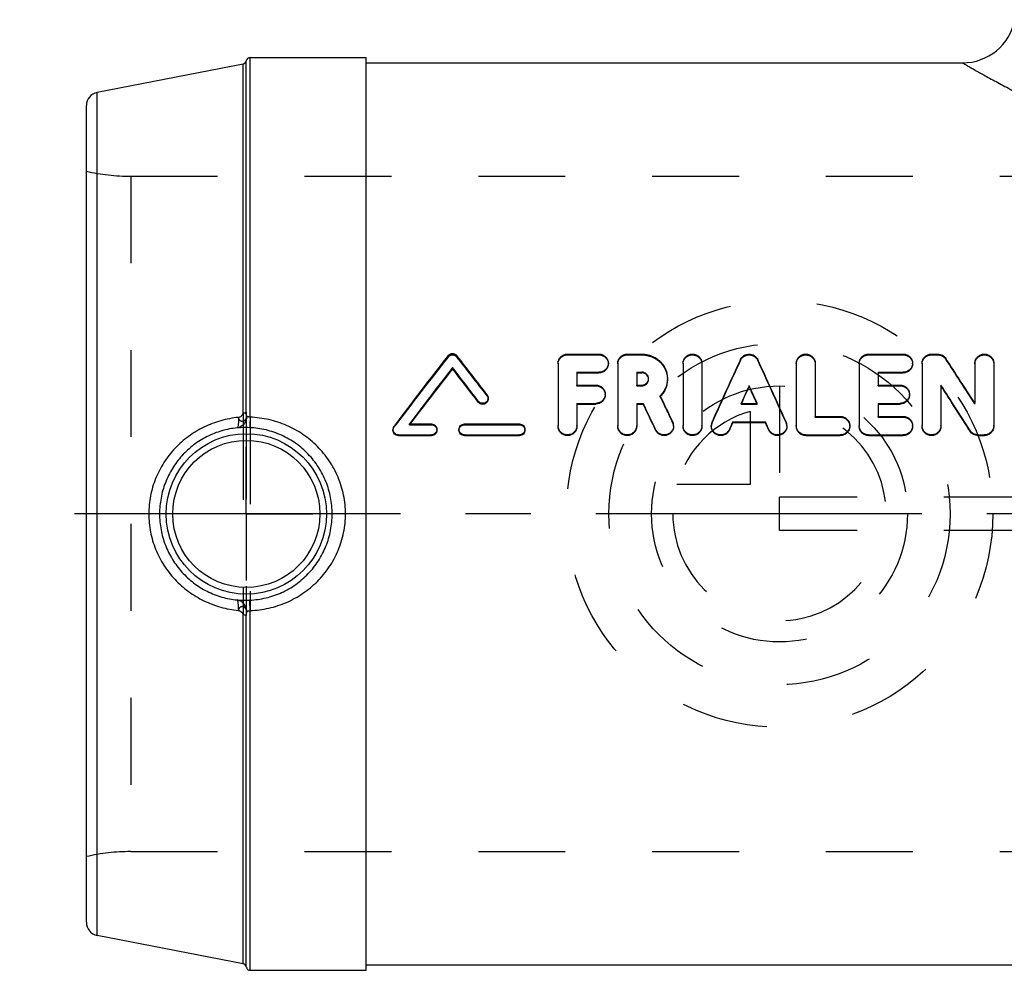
# Model space of a CAD drawing. Header units: millimetres. Extents: x 408 to 592, y 408 to 592.
# Tile 1 of 2: x 408 to 481, y 413 to 484. Entities that reach past the tile are written whole.
import ezdxf

# ---------------------------------------------------------------- set-up
doc = ezdxf.new("R2010")
doc.units = ezdxf.units.MM
doc.header["$LTSCALE"] = 65.185185
doc.linetypes.add('CENTER', pattern=[0.6, 0.375, -0.075, 0.075, -0.075])
doc.linetypes.add('HIDDEN', pattern=[0.2, 0.1, -0.1])
for name, color, linetype in [('ACHSEN_1', 7, 'CONTINUOUS'), ('ACHSEN_S', 7, 'CONTINUOUS'), ('KOERPER', 7, 'CONTINUOUS'), ('KONST.EL_MIT_GEO', 7, 'CONTINUOUS'), ('KURVEN', 7, 'CONTINUOUS')]:
    doc.layers.add(name, color=color, linetype=linetype)

msp = doc.modelspace()

# ---------------------------------------------------------------- linework, layer by layer
at = {"layer": 'ACHSEN_1', "color": 2, "linetype": 'CENTER'}
for q in [(424.5, 452.263), (419.5, 447.262), (424.5, 442.262), (429.5, 447.262)]:
    msp.add_line((424.5, 447.262), q, dxfattribs=at)
at = {"layer": 'ACHSEN_S', "color": 2, "linetype": 'CENTER'}
msp.add_line((592.5, 447.262), (407.5, 447.262), dxfattribs=at)
at = {"layer": 'KOERPER', "color": 7, "linetype": 'Continuous'}
for p, q in [((424.791, 481.488), (433.5, 481.488)), ((433.5, 413.038), (433.5, 481.488)), ((433.5, 481.087), (478.228, 481.087)), ((424.791, 413.038), (433.5, 413.038)), ((433.5, 413.438), (566.5, 413.438))]:
    msp.add_line(p, q, dxfattribs=at)
at = {"layer": 'KOERPER', "color": 8, "linetype": 'HIDDEN'}
for p, q in [((415.833, 472.587), (487.5, 472.587)), ((415.833, 421.938), (584.167, 421.938))]:
    msp.add_line(p, q, dxfattribs=at)
at = {"layer": 'KONST.EL_MIT_GEO', "color": 7, "linetype": 'Continuous'}
for p, q in [((424.257, 480.998), (413.309, 478.87)), ((424.257, 454.834), (424.257, 480.998)), ((424.495, 454.888), (424.495, 481.24)), ((424.791, 454.514), (424.791, 481.488)), ((413.309, 415.655), (413.309, 478.87)), ((412.5, 416.637), (412.5, 477.888)), ((448.596, 459.243), (450.955, 459.243)), ((453.077, 459.243), (454.176, 459.243)), ((471.186, 459.243), (473.78, 459.243)), ((475.903, 459.243), (476.375, 459.243)), ((439.969, 458.142), (439.969, 458.238)), ((447.889, 458.568), (447.889, 453.884)), ((452.37, 458.568), (452.37, 453.884)), ((457.261, 458.568), (457.261, 453.884)), ((458.677, 458.568), (458.677, 453.884)), ((465.762, 458.568), (465.762, 453.884)), ((467.177, 458.568), (467.177, 454.577)), ((470.478, 458.568), (470.478, 453.884)), ((475.195, 458.568), (475.195, 453.884)), ((479.16, 458.568), (479.16, 455.557)), ((480.575, 458.568), (480.575, 453.884)), ((449.304, 457.89), (449.304, 456.925)), ((449.304, 457.89), (450.955, 457.89)), ((449.304, 457.837), (450.955, 457.837)), ((450.955, 457.837), (450.955, 457.89)), ((453.785, 457.89), (453.785, 456.925)), ((453.785, 457.89), (454.176, 457.89)), ((453.785, 457.837), (454.176, 457.837)), ((454.176, 457.837), (454.176, 457.89)), ((471.894, 457.89), (473.78, 457.89)), ((471.894, 457.89), (471.894, 456.925)), ((471.894, 457.837), (473.78, 457.837)), ((473.78, 457.837), (473.78, 457.89)), ((449.304, 456.925), (450.719, 456.925)), ((453.785, 456.925), (454.176, 456.925)), ((462.219, 456.827), (462.219, 456.88)), ((471.894, 456.925), (473.545, 456.925)), ((476.611, 456.922), (476.611, 453.884)), ((442.646, 455.885), (442.646, 455.961)), ((441.903, 455.645), (441.903, 455.719)), ((449.304, 455.554), (449.304, 453.884)), ((449.304, 455.554), (450.719, 455.554)), ((449.304, 455.502), (450.719, 455.502)), ((450.719, 455.502), (450.719, 455.554)), ((453.785, 455.554), (453.785, 453.884)), ((453.785, 455.554), (454.268, 455.554)), ((453.785, 455.502), (454.268, 455.502)), ((454.268, 455.502), (454.268, 455.554)), ((461.617, 455.554), (462.821, 455.554)), ((471.894, 455.554), (473.545, 455.554)), ((471.894, 455.554), (471.894, 454.577)), ((471.894, 455.502), (473.545, 455.502)), ((473.545, 455.502), (473.545, 455.554)), ((467.177, 454.577), (469.063, 454.577)), ((471.894, 454.577), (473.78, 454.577)), ((435.5, 453.598), (435.5, 453.542)), ((436.736, 454.007), (438.389, 454.007)), ((438.802, 453.542), (438.802, 453.598)), ((440.453, 453.598), (440.453, 453.542)), ((440.866, 454.007), (444.993, 454.007)), ((445.406, 453.542), (445.406, 453.598)), ((455.205, 453.538), (455.205, 453.59)), ((460.739, 453.552), (460.739, 453.604)), ((460.994, 454.173), (463.444, 454.173)), ((460.994, 454.121), (460.994, 454.173)), ((460.994, 454.121), (463.444, 454.121)), ((463.444, 454.121), (463.444, 454.173)), ((463.699, 453.552), (463.699, 453.604)), ((435.913, 453.136), (435.913, 453.188)), ((435.913, 453.188), (438.389, 453.188)), ((435.913, 453.136), (438.389, 453.136)), ((438.389, 453.136), (438.389, 453.188)), ((440.866, 453.136), (440.866, 453.188)), ((440.866, 453.188), (444.993, 453.188)), ((440.866, 453.136), (444.993, 453.136)), ((444.993, 453.136), (444.993, 453.188)), ((466.469, 453.188), (469.063, 453.188)), ((466.469, 453.136), (466.469, 453.188)), ((466.469, 453.136), (469.063, 453.136)), ((469.063, 453.136), (469.063, 453.188)), ((471.186, 453.188), (473.78, 453.188)), ((471.186, 453.136), (471.186, 453.188)), ((471.186, 453.136), (473.78, 453.136)), ((473.78, 453.136), (473.78, 453.188)), ((478.796, 453.463), (478.796, 453.516)), ((479.396, 453.188), (479.868, 453.188)), ((479.396, 453.136), (479.396, 453.188)), ((479.396, 453.136), (479.868, 453.136)), ((479.868, 453.136), (479.868, 453.188)), ((424.257, 413.527), (424.257, 439.691)), ((424.495, 413.285), (424.495, 439.637)), ((424.791, 413.038), (424.791, 440.011)), ((424.257, 413.527), (413.309, 415.655))]:
    msp.add_line(p, q, dxfattribs=at)
at = {"layer": 'KONST.EL_MIT_GEO', "color": 8, "linetype": 'HIDDEN'}
for p, q in [((415.833, 472.587), (415.833, 421.938)), ((439.633, 459.03), (439.633, 459.134)), ((440.305, 459.03), (440.305, 459.134)), ((448.596, 459.19), (448.596, 459.243)), ((448.596, 459.19), (450.955, 459.19)), ((450.955, 459.19), (450.955, 459.243)), ((453.077, 459.19), (453.077, 459.243)), ((453.077, 459.19), (454.176, 459.19)), ((454.176, 459.19), (454.176, 459.243)), ((461.571, 458.787), (461.571, 458.84)), ((462.867, 458.787), (462.867, 458.84)), ((471.186, 459.19), (471.186, 459.243)), ((471.186, 459.19), (473.78, 459.19)), ((473.78, 459.19), (473.78, 459.243)), ((475.903, 459.19), (475.903, 459.243)), ((475.903, 459.19), (476.375, 459.19)), ((476.375, 459.19), (476.375, 459.243)), ((476.975, 458.873), (476.975, 458.926)), ((451.662, 458.515), (451.662, 458.568)), ((474.488, 458.515), (474.488, 458.568)), ((454.677, 457.356), (454.677, 457.408)), ((456.093, 457.356), (456.093, 457.408)), ((449.304, 456.873), (449.304, 456.925)), ((449.304, 456.873), (450.719, 456.873)), ((450.719, 456.873), (450.719, 456.925)), ((453.785, 456.873), (453.785, 456.925)), ((453.785, 456.873), (454.176, 456.873)), ((454.176, 456.873), (454.176, 456.925)), ((471.894, 456.873), (471.894, 456.925)), ((471.894, 456.873), (473.545, 456.873)), ((473.545, 456.873), (473.545, 456.925)), ((442.564, 456.124), (442.564, 456.203)), ((451.426, 456.189), (451.426, 456.241)), ((455.556, 456.071), (455.556, 456.124)), ((474.252, 456.189), (474.252, 456.241)), ((461.617, 455.502), (461.617, 455.554)), ((461.617, 455.502), (462.821, 455.502)), ((462.821, 455.502), (462.821, 455.554)), ((479.16, 455.505), (479.16, 455.557)), ((424.257, 454.834), (424.257, 439.691)), ((424.495, 454.888), (424.495, 439.637)), ((424.791, 454.514), (424.791, 440.011)), ((467.177, 454.525), (467.177, 454.577)), ((467.177, 454.525), (469.063, 454.525)), ((469.063, 454.525), (469.063, 454.577)), ((471.894, 454.525), (471.894, 454.577)), ((471.894, 454.525), (473.78, 454.525)), ((473.78, 454.525), (473.78, 454.577)), ((435.582, 453.785), (435.582, 453.843)), ((436.736, 453.947), (436.736, 454.007)), ((436.765, 453.985), (436.736, 453.947)), ((436.736, 453.947), (438.389, 453.947)), ((436.782, 454.007), (436.765, 453.985)), ((438.389, 453.947), (438.389, 454.007)), ((440.866, 453.947), (440.866, 454.007)), ((440.866, 453.947), (444.993, 453.947)), ((444.993, 453.947), (444.993, 454.007)), ((447.889, 453.832), (447.889, 453.884)), ((449.304, 453.832), (449.304, 453.884)), ((452.37, 453.832), (452.37, 453.884)), ((453.785, 453.832), (453.785, 453.884)), ((456.488, 454.125), (456.488, 454.177)), ((456.554, 453.832), (456.554, 453.884)), ((457.261, 453.832), (457.261, 453.884)), ((458.677, 453.832), (458.677, 453.884)), ((459.384, 453.832), (459.384, 453.884)), ((459.444, 454.111), (459.444, 454.163)), ((464.994, 454.111), (464.994, 454.163)), ((465.054, 453.832), (465.054, 453.884)), ((465.762, 453.832), (465.762, 453.884)), ((469.771, 453.832), (469.771, 453.884)), ((470.478, 453.832), (470.478, 453.884)), ((474.488, 453.832), (474.488, 453.884)), ((475.195, 453.832), (475.195, 453.884)), ((476.611, 453.832), (476.611, 453.884)), ((480.575, 453.832), (480.575, 453.884)), ((535.5, 448.512), (464.5, 448.512)), ((464.5, 446.012), (464.5, 448.512)), ((535.5, 446.012), (464.5, 446.012))]:
    msp.add_line(p, q, dxfattribs=at)
at = {"layer": 'KONST.EL_MIT_GEO', "color": 7, "linetype": 'Continuous'}
for radius in [6.017, 5.517]:
    msp.add_circle((424.5, 447.262), radius, dxfattribs=at)
for centre, radius, start, end in [((478.228, 485.087), 4, 270, 349), ((424.2, 481.292), 0.3, 281, 349.93447), ((424.791, 481.188), 0.3, 90, 169.93447), ((413.5, 477.888), 1, 101, 180), ((809.018, 172.128), 467.779, 142.15341, 142.96967), ((78.509, 177.996), 458.187, 37.38666, 37.8494), ((813.776, 169.287), 472.466, 142.29608, 142.94186), ((809.471, 169.984), 468.579, 142.05094, 142.68935), ((71.336, 173.27), 465.937, 37.31496, 37.70544), ((75.402, 173.817), 462.331, 37.55917, 37.95052), ((454.217, 457.403), 1.889, 315.90061, 316.30836), ((435.906, 453.598), 0.406, 142.92853, 179.98593), ((448.57, 453.884), 0.682, 180.00208, 184.21902), ((453.052, 453.884), 0.682, 180.00208, 184.21902), ((455.872, 453.884), 0.682, 0.00857, 25.47416), ((457.943, 453.884), 0.682, 180.00208, 184.21902), ((460.066, 453.884), 0.682, 155.79764, 179.99488), ((464.372, 453.884), 0.682, 0.00512, 24.20236), ((466.443, 453.884), 0.682, 180.00188, 184.07795), ((471.16, 453.884), 0.682, 180.00188, 184.07795), ((475.877, 453.884), 0.682, 180.00208, 184.21902), ((413.5, 416.637), 1, 180, 259), ((424.2, 413.233), 0.3, 10.06553, 79), ((424.791, 413.337), 0.3, 190.06553, 270)]:
    msp.add_arc(centre, radius, start, end, dxfattribs=at)
at = {"layer": 'KONST.EL_MIT_GEO', "color": 8, "linetype": 'HIDDEN'}
for centre, radius, start, end in [((415.833, 487.587), 15, 257.16143, 270), ((804.931, 172.682), 464.152, 141.90801, 142.7261), ((82.489, 178.518), 454.664, 37.63104, 38.09479), ((454.214, 457.356), 0.464, 3.2386, 3.49533), ((454.213, 457.356), 0.464, 359.9997, 3.23789), ((454.216, 457.403), 1.889, 315.16771, 315.90059), ((435.9, 453.542), 0.4, 142.64695, 179.96136), ((455.872, 453.832), 0.682, 0.00853, 25.47518), ((460.066, 453.832), 0.682, 155.79667, 179.9949), ((464.372, 453.832), 0.682, 0.0051, 24.20333), ((415.833, 406.938), 15, 90, 102.83857)]:
    msp.add_arc(centre, radius, start, end, dxfattribs=at)
at = {"layer": 'KONST.EL_MIT_GEO', "color": 7, "linetype": 'Continuous'}
for centre, major_axis, ratio, start_param, end_param in [((459.007, 447.262), (14.854, 34.112), 0.064278, 1.252639, 1.395158), ((465.431, 447.262), (-14.854, 34.112), 0.064278, -1.395158, -1.252639), ((480.672, 447.262), (-21.155, 34.085), 0.078518, -1.373978, -1.270674), ((460.553, 447.262), (14.854, 34.112), 0.064278, 1.313083, 1.353346), ((460.553, 447.262), (14.724, 33.812), 0.064278, 1.312093, 1.351124), ((463.885, 447.262), (-14.854, 34.112), 0.064278, -1.353346, -1.313083), ((463.885, 447.262), (-14.724, 33.812), 0.064278, -1.351124, -1.312093), ((479.004, 447.262), (-21.155, 34.085), 0.078518, -1.435211, -1.332492), ((479.004, 447.262), (-20.969, 33.785), 0.078518, -1.435125, -1.33149), ((456.957, 447.262), (-15.749, 34.109), 0.066808, -1.397599, -1.338956), ((455.396, 447.262), (-15.749, 34.109), 0.066808, -1.415129, -1.3562), ((455.396, 447.262), (-15.61, 33.809), 0.066808, -1.415022, -1.35557), ((460.553, 447.262), (14.854, 34.112), 0.064278, 1.394869, 1.411863), ((460.553, 447.262), (14.724, 33.812), 0.064278, 1.394609, 1.411753), ((463.885, 447.262), (-14.854, 34.112), 0.064278, -1.411863, -1.394869), ((463.885, 447.262), (-14.724, 33.812), 0.064278, -1.411753, -1.394609)]:
    msp.add_ellipse(centre, major_axis=major_axis, ratio=ratio, start_param=start_param, end_param=end_param, dxfattribs=at)
at = {"layer": 'KONST.EL_MIT_GEO', "color": 8, "linetype": 'HIDDEN'}
for centre, major_axis, ratio, start_param, end_param in [((459.007, 447.262), (14.724, 33.812), 0.064278, 1.251102, 1.3949), ((465.431, 447.262), (-14.724, 33.812), 0.064278, -1.3949, -1.251102), ((480.672, 447.262), (-20.969, 33.785), 0.078518, -1.373347, -1.269112), ((456.957, 447.262), (-15.61, 33.809), 0.066808, -1.397338, -1.338173), ((460.553, 447.262), (14.724, 33.812), 0.064278, 7.634309, 7.635902), ((463.885, 447.262), (-14.724, 33.812), 0.064278, -1.352716, -1.351124)]:
    msp.add_ellipse(centre, major_axis=major_axis, ratio=ratio, start_param=start_param, end_param=end_param, dxfattribs=at)
at = {"layer": 'KONST.EL_MIT_GEO', "color": 7, "linetype": 'Continuous'}
for points, knots in [([(478.228, 481.087), (478.229, 481.087), (478.23, 481.086), (478.233, 481.085), (478.238, 481.082), (478.246, 481.077), (478.259, 481.07), (478.276, 481.06), (478.305, 481.043), (478.351, 481.017), (478.416, 480.979), (478.496, 480.933), (478.591, 480.879), (478.699, 480.816), (478.821, 480.747), (479.01, 480.639), (479.28, 480.486), (479.641, 480.284), (480.052, 480.056), (480.509, 479.806), (481.011, 479.535), (481.555, 479.247), (482.357, 478.831), (483.451, 478.282), (484.868, 477.61), (486.414, 476.928), (488.078, 476.256), (489.854, 475.619), (491.733, 475.042), (493.704, 474.551), (495.753, 474.174), (497.861, 473.936), (500, 473.854), (502.139, 473.936), (504.247, 474.174), (506.296, 474.551), (508.267, 475.042), (510.146, 475.619), (511.922, 476.256), (513.586, 476.928), (515.132, 477.61), (516.549, 478.282), (517.643, 478.831), (518.445, 479.247), (518.989, 479.535), (519.491, 479.806), (519.948, 480.056), (520.359, 480.284), (520.72, 480.486), (520.99, 480.639), (521.179, 480.747), (521.301, 480.816), (521.409, 480.879), (521.504, 480.933), (521.584, 480.979), (521.649, 481.017), (521.695, 481.043), (521.724, 481.06), (521.741, 481.07), (521.754, 481.077), (521.762, 481.082), (521.767, 481.085), (521.77, 481.086), (521.771, 481.087), (521.772, 481.087)], [0, 0, 0, 0, 0.000046, 0.000103, 0.000183, 0.000412, 0.000733, 0.001144, 0.001647, 0.002924, 0.004561, 0.006553, 0.008898, 0.011588, 0.014618, 0.017983, 0.025686, 0.034638, 0.044775, 0.05603, 0.068336, 0.081626, 0.095837, 0.126777, 0.160703, 0.197221, 0.235993, 0.276723, 0.319143, 0.36299, 0.407978, 0.453777, 0.5, 0.546223, 0.592022, 0.63701, 0.680857, 0.723277, 0.764007, 0.802779, 0.839297, 0.873223, 0.904163, 0.918374, 0.931664, 0.94397, 0.955225, 0.965362, 0.974314, 0.982017, 0.985382, 0.988412, 0.991102, 0.993447, 0.995439, 0.997076, 0.998353, 0.998856, 0.999267, 0.999588, 0.999817, 0.999897, 0.999954, 1, 1, 1, 1]), ([(439.633, 459.134), (439.672, 459.184), (439.776, 459.267), (439.969, 459.31), (440.162, 459.267), (440.266, 459.184), (440.305, 459.134)], [0, 0, 0, 0, 0.24894, 0.499979, 0.751021, 1, 1, 1, 1]), ([(447.889, 458.568), (447.889, 458.655), (447.926, 458.834), (448.083, 459.058), (448.318, 459.208), (448.504, 459.243), (448.596, 459.243)], [0, 0, 0, 0, 0.243413, 0.49035, 0.743014, 1, 1, 1, 1]), ([(450.955, 459.243), (451.047, 459.243), (451.232, 459.208), (451.467, 459.058), (451.625, 458.834), (451.662, 458.655), (451.662, 458.568)], [0, 0, 0, 0, 0.256986, 0.50965, 0.756587, 1, 1, 1, 1]), ([(452.37, 458.568), (452.37, 458.655), (452.407, 458.834), (452.564, 459.058), (452.8, 459.208), (452.985, 459.243), (453.077, 459.243)], [0, 0, 0, 0, 0.243413, 0.49035, 0.743014, 1, 1, 1, 1]), ([(454.176, 459.243), (454.302, 459.243), (454.554, 459.219), (454.917, 459.114), (455.25, 458.944), (455.542, 458.714), (455.781, 458.435), (455.959, 458.116), (456.068, 457.769), (456.093, 457.528), (456.093, 457.408)], [0, 0, 0, 0, 0.128305, 0.256005, 0.382634, 0.507958, 0.632012, 0.755068, 0.877563, 1, 1, 1, 1]), ([(457.261, 458.568), (457.261, 458.655), (457.298, 458.834), (457.456, 459.058), (457.691, 459.208), (457.969, 459.261), (458.246, 459.208), (458.482, 459.058), (458.64, 458.834), (458.677, 458.655), (458.677, 458.568)], [0, 0, 0, 0, 0.121707, 0.245175, 0.371507, 0.5, 0.628493, 0.754825, 0.878293, 1, 1, 1, 1]), ([(461.571, 458.84), (461.599, 458.899), (461.672, 459.012), (461.827, 459.141), (462.014, 459.224), (462.219, 459.253), (462.424, 459.224), (462.611, 459.141), (462.766, 459.012), (462.839, 458.899), (462.867, 458.84)], [0, 0, 0, 0, 0.122137, 0.246326, 0.372537, 0.5, 0.627463, 0.753674, 0.877863, 1, 1, 1, 1]), ([(465.762, 458.568), (465.762, 458.655), (465.798, 458.834), (465.956, 459.058), (466.192, 459.208), (466.469, 459.261), (466.747, 459.208), (466.982, 459.058), (467.14, 458.834), (467.177, 458.655), (467.177, 458.568)], [0, 0, 0, 0, 0.121707, 0.245175, 0.371507, 0.5, 0.628493, 0.754825, 0.878293, 1, 1, 1, 1]), ([(470.478, 458.568), (470.478, 458.655), (470.515, 458.834), (470.673, 459.058), (470.908, 459.208), (471.094, 459.243), (471.186, 459.243)], [0, 0, 0, 0, 0.243413, 0.49035, 0.743014, 1, 1, 1, 1]), ([(473.78, 459.243), (473.873, 459.243), (474.058, 459.208), (474.293, 459.058), (474.451, 458.834), (474.488, 458.655), (474.488, 458.568)], [0, 0, 0, 0, 0.256986, 0.50965, 0.756587, 1, 1, 1, 1]), ([(475.195, 458.568), (475.195, 458.655), (475.232, 458.834), (475.39, 459.058), (475.625, 459.208), (475.811, 459.243), (475.903, 459.243)], [0, 0, 0, 0, 0.243413, 0.49035, 0.743014, 1, 1, 1, 1]), ([(476.375, 459.243), (476.434, 459.243), (476.554, 459.229), (476.721, 459.165), (476.867, 459.063), (476.943, 458.974), (476.975, 458.926)], [0, 0, 0, 0, 0.254055, 0.50616, 0.754947, 1, 1, 1, 1]), ([(479.16, 458.568), (479.16, 458.655), (479.197, 458.834), (479.355, 459.058), (479.59, 459.208), (479.868, 459.261), (480.145, 459.208), (480.381, 459.058), (480.538, 458.834), (480.575, 458.655), (480.575, 458.568)], [0, 0, 0, 0, 0.121707, 0.245175, 0.371507, 0.5, 0.628493, 0.754825, 0.878293, 1, 1, 1, 1]), ([(451.662, 458.568), (451.662, 458.48), (451.625, 458.301), (451.467, 458.076), (451.232, 457.925), (451.047, 457.89), (450.955, 457.89)], [0, 0, 0, 0, 0.243313, 0.490832, 0.743645, 1, 1, 1, 1]), ([(451.662, 458.515), (451.662, 458.427), (451.625, 458.249), (451.467, 458.023), (451.232, 457.872), (451.047, 457.837), (450.955, 457.837)], [0, 0, 0, 0, 0.243254, 0.490753, 0.74359, 1, 1, 1, 1]), ([(474.488, 458.568), (474.488, 458.48), (474.451, 458.301), (474.293, 458.076), (474.058, 457.925), (473.873, 457.89), (473.78, 457.89)], [0, 0, 0, 0, 0.243313, 0.490832, 0.743645, 1, 1, 1, 1]), ([(474.488, 458.515), (474.488, 458.427), (474.451, 458.249), (474.293, 458.023), (474.058, 457.872), (473.873, 457.837), (473.78, 457.837)], [0, 0, 0, 0, 0.243254, 0.490753, 0.74359, 1, 1, 1, 1]), ([(454.677, 457.408), (454.677, 457.471), (454.651, 457.598), (454.539, 457.758), (454.373, 457.865), (454.242, 457.89), (454.176, 457.89)], [0, 0, 0, 0, 0.244725, 0.492342, 0.744492, 1, 1, 1, 1]), ([(454.677, 457.384), (454.673, 457.444), (454.641, 457.565), (454.528, 457.715), (454.366, 457.814), (454.239, 457.837), (454.176, 457.837)], [0, 0, 0, 0, 0.244674, 0.492446, 0.744638, 1, 1, 1, 1]), ([(454.176, 456.925), (454.242, 456.925), (454.373, 456.95), (454.539, 457.057), (454.651, 457.218), (454.677, 457.346), (454.677, 457.408)], [0, 0, 0, 0, 0.255113, 0.507354, 0.755336, 1, 1, 1, 1]), ([(456.093, 457.408), (456.093, 457.291), (456.069, 457.054), (455.964, 456.712), (455.794, 456.395), (455.641, 456.209), (455.556, 456.124)], [0, 0, 0, 0, 0.247356, 0.496236, 0.747073, 1, 1, 1, 1]), ([(456.093, 457.356), (456.093, 457.241), (456.07, 457.011), (455.971, 456.678), (455.809, 456.367), (455.663, 456.183), (455.582, 456.098)], [0, 0, 0, 0, 0.247416, 0.496319, 0.74713, 1, 1, 1, 1]), ([(450.719, 456.925), (450.811, 456.925), (450.996, 456.89), (451.231, 456.738), (451.389, 456.511), (451.426, 456.33), (451.426, 456.241)], [0, 0, 0, 0, 0.254367, 0.506021, 0.754087, 1, 1, 1, 1]), ([(473.545, 456.925), (473.637, 456.925), (473.822, 456.89), (474.057, 456.738), (474.215, 456.511), (474.252, 456.33), (474.252, 456.241)], [0, 0, 0, 0, 0.254367, 0.506021, 0.754087, 1, 1, 1, 1]), ([(442.646, 455.961), (442.646, 455.919), (442.633, 455.834), (442.573, 455.72), (442.481, 455.629), (442.365, 455.571), (442.237, 455.55), (442.108, 455.569), (441.991, 455.626), (441.929, 455.685), (441.903, 455.719)], [0, 0, 0, 0, 0.123723, 0.24785, 0.372648, 0.498084, 0.623908, 0.749777, 0.875224, 1, 1, 1, 1]), ([(442.646, 455.885), (442.646, 455.843), (442.633, 455.759), (442.573, 455.646), (442.481, 455.556), (442.365, 455.498), (442.237, 455.477), (442.108, 455.496), (441.991, 455.552), (441.929, 455.611), (441.903, 455.645)], [0, 0, 0, 0, 0.12309, 0.246786, 0.371476, 0.497124, 0.623358, 0.749642, 0.875314, 1, 1, 1, 1]), ([(442.564, 456.203), (442.59, 456.169), (442.632, 456.091), (442.646, 456.004), (442.646, 455.961)], [0, 0, 0, 0, 0.500712, 1, 1, 1, 1]), ([(451.426, 456.241), (451.426, 456.152), (451.389, 455.97), (451.231, 455.742), (450.996, 455.59), (450.811, 455.554), (450.719, 455.554)], [0, 0, 0, 0, 0.245839, 0.494358, 0.74612, 1, 1, 1, 1]), ([(451.426, 456.189), (451.426, 456.099), (451.389, 455.918), (451.231, 455.69), (450.996, 455.537), (450.811, 455.502), (450.719, 455.502)], [0, 0, 0, 0, 0.245814, 0.494324, 0.746097, 1, 1, 1, 1]), ([(474.252, 456.241), (474.252, 456.152), (474.215, 455.97), (474.057, 455.742), (473.822, 455.59), (473.637, 455.554), (473.545, 455.554)], [0, 0, 0, 0, 0.245839, 0.494358, 0.74612, 1, 1, 1, 1]), ([(474.252, 456.189), (474.252, 456.099), (474.215, 455.918), (474.057, 455.69), (473.822, 455.537), (473.637, 455.502), (473.545, 455.502)], [0, 0, 0, 0, 0.245814, 0.494324, 0.746097, 1, 1, 1, 1]), ([(423.901, 454.499), (423.457, 454.455), (422.793, 454.331), (421.942, 454.05), (421.114, 453.694), (420.143, 453.111), (419.292, 452.36), (418.702, 451.674), (418.179, 450.936), (417.657, 449.926), (417.271, 448.62), (417.184, 447.714), (417.184, 447.262)], [0, 0, 0, 0, 0.123832, 0.186085, 0.248486, 0.373473, 0.498687, 0.561396, 0.624113, 0.749412, 0.874707, 1, 1, 1, 1]), ([(424.541, 454.59), (424.532, 454.481), (424.484, 454.269), (424.326, 453.993), (424.132, 453.824), (423.955, 453.744), (423.862, 453.722), (423.816, 453.716)], [0, 0, 0, 0, 0.268928, 0.525926, 0.768054, 0.884943, 1, 1, 1, 1]), ([(423.901, 454.499), (423.907, 454.399), (423.912, 454.255), (423.907, 454.072), (423.898, 453.958), (423.885, 453.864), (423.87, 453.799), (423.855, 453.76), (423.841, 453.734), (423.826, 453.719), (423.816, 453.716)], [0, 0, 0, 0, 0.373794, 0.537777, 0.680906, 0.799857, 0.892317, 0.928369, 0.957856, 1, 1, 1, 1]), ([(423.901, 454.499), (423.943, 454.508), (424.028, 454.539), (424.123, 454.601), (424.187, 454.665), (424.225, 454.717), (424.251, 454.774), (424.257, 454.814), (424.257, 454.834)], [0, 0, 0, 0, 0.24976, 0.514872, 0.644387, 0.768243, 0.88593, 1, 1, 1, 1]), ([(423.901, 454.499), (423.901, 454.488), (423.905, 454.471), (423.912, 454.451), (423.919, 454.43), (423.928, 454.405), (423.942, 454.376), (423.958, 454.349), (423.982, 454.317), (424.017, 454.281), (424.066, 454.248), (424.119, 454.226), (424.176, 454.216), (424.234, 454.218), (424.291, 454.232), (424.346, 454.259), (424.397, 454.296), (424.458, 454.358), (424.504, 454.436), (424.532, 454.522), (424.539, 454.568), (424.541, 454.59)], [0, 0, 0, 0, 0.033185, 0.049831, 0.066229, 0.098442, 0.130266, 0.161563, 0.192298, 0.252256, 0.310503, 0.367713, 0.424708, 0.482103, 0.540619, 0.601169, 0.663885, 0.728495, 0.862377, 0.931113, 1, 1, 1, 1]), ([(424.257, 454.834), (424.286, 454.835), (424.338, 454.839), (424.408, 454.85), (424.456, 454.864), (424.483, 454.877), (424.492, 454.884), (424.495, 454.888)], [0, 0, 0, 0, 0.342684, 0.636948, 0.85965, 0.939996, 1, 1, 1, 1]), ([(424.541, 454.59), (424.538, 454.593), (424.532, 454.601), (424.524, 454.614), (424.518, 454.629), (424.511, 454.651), (424.505, 454.681), (424.499, 454.733), (424.496, 454.802), (424.495, 454.859), (424.495, 454.888)], [0, 0, 0, 0, 0.047068, 0.096363, 0.148005, 0.202698, 0.319931, 0.445878, 0.715366, 1, 1, 1, 1]), ([(424.791, 454.514), (424.765, 454.518), (424.716, 454.526), (424.647, 454.541), (424.588, 454.56), (424.555, 454.579), (424.541, 454.59)], [0, 0, 0, 0, 0.29477, 0.567306, 0.803299, 1, 1, 1, 1]), ([(424.791, 454.514), (424.789, 454.461), (424.784, 454.359), (424.778, 454.213), (424.772, 454.08), (424.767, 453.965), (424.762, 453.882), (424.759, 453.827), (424.757, 453.794), (424.756, 453.768), (424.754, 453.748), (424.753, 453.735), (424.752, 453.729), (424.752, 453.727)], [0, 0, 0, 0, 0.200502, 0.388208, 0.558002, 0.705255, 0.825952, 0.875283, 0.916804, 0.950232, 0.97534, 0.991961, 1, 1, 1, 1]), ([(431.941, 447.262), (431.941, 447.732), (431.847, 448.672), (431.431, 450.024), (430.76, 451.267), (429.863, 452.356), (428.776, 453.254), (427.539, 453.934), (426.196, 454.373), (425.26, 454.496), (424.791, 454.514)], [0, 0, 0, 0, 0.125309, 0.25044, 0.37532, 0.50002, 0.624712, 0.749572, 0.874685, 1, 1, 1, 1]), ([(469.063, 454.577), (469.155, 454.577), (469.341, 454.541), (469.576, 454.388), (469.734, 454.157), (469.771, 453.974), (469.771, 453.884)], [0, 0, 0, 0, 0.252394, 0.503272, 0.752188, 1, 1, 1, 1]), ([(473.78, 454.577), (473.872, 454.577), (474.058, 454.541), (474.293, 454.388), (474.451, 454.157), (474.488, 453.974), (474.488, 453.884)], [0, 0, 0, 0, 0.252394, 0.503272, 0.752188, 1, 1, 1, 1]), ([(423.816, 453.716), (423.426, 453.677), (422.648, 453.528), (421.541, 453.094), (420.696, 452.566), (420.086, 452.055), (419.525, 451.49), (418.924, 450.689), (418.481, 449.792), (418.229, 449.035), (418.048, 448.259), (417.993, 447.66), (417.993, 447.262)], [0, 0, 0, 0, 0.123455, 0.247859, 0.372868, 0.435562, 0.498297, 0.623682, 0.749077, 0.81184, 0.874604, 1, 1, 1, 1]), ([(424.752, 453.727), (424.57, 453.734), (424.314, 453.735), (424.002, 453.725), (423.872, 453.718), (423.816, 453.716)], [0, 0, 0, 0, 0.582932, 0.81822, 1, 1, 1, 1]), ([(430.941, 447.262), (430.941, 447.675), (430.862, 448.502), (430.511, 449.695), (429.942, 450.797), (429.175, 451.77), (428.238, 452.579), (427.163, 453.196), (425.987, 453.598), (425.164, 453.711), (424.752, 453.727)], [0, 0, 0, 0, 0.125448, 0.250657, 0.375522, 0.500125, 0.624692, 0.749469, 0.874592, 1, 1, 1, 1]), ([(435.913, 453.188), (435.859, 453.188), (435.751, 453.21), (435.613, 453.301), (435.522, 453.437), (435.5, 453.545), (435.5, 453.598)], [0, 0, 0, 0, 0.250989, 0.501591, 0.751196, 1, 1, 1, 1]), ([(435.913, 453.136), (435.859, 453.136), (435.751, 453.157), (435.614, 453.247), (435.522, 453.382), (435.5, 453.489), (435.5, 453.542)], [0, 0, 0, 0, 0.252007, 0.503032, 0.752216, 1, 1, 1, 1]), ([(438.389, 454.007), (438.443, 454.007), (438.551, 453.985), (438.688, 453.895), (438.78, 453.759), (438.802, 453.651), (438.802, 453.598)], [0, 0, 0, 0, 0.251013, 0.501337, 0.750961, 1, 1, 1, 1]), ([(438.802, 453.598), (438.802, 453.545), (438.78, 453.437), (438.688, 453.301), (438.551, 453.21), (438.443, 453.188), (438.389, 453.188)], [0, 0, 0, 0, 0.249003, 0.498719, 0.749171, 1, 1, 1, 1]), ([(438.802, 453.542), (438.802, 453.489), (438.78, 453.382), (438.688, 453.247), (438.551, 453.157), (438.443, 453.136), (438.389, 453.136)], [0, 0, 0, 0, 0.247982, 0.497277, 0.748154, 1, 1, 1, 1]), ([(440.453, 453.598), (440.453, 453.651), (440.474, 453.759), (440.566, 453.895), (440.704, 453.985), (440.812, 454.007), (440.866, 454.007)], [0, 0, 0, 0, 0.249033, 0.498767, 0.749038, 1, 1, 1, 1]), ([(440.866, 453.188), (440.812, 453.188), (440.704, 453.21), (440.566, 453.301), (440.474, 453.437), (440.453, 453.545), (440.453, 453.598)], [0, 0, 0, 0, 0.250865, 0.501297, 0.751005, 1, 1, 1, 1]), ([(440.866, 453.136), (440.812, 453.136), (440.704, 453.157), (440.567, 453.247), (440.474, 453.382), (440.453, 453.489), (440.453, 453.542)], [0, 0, 0, 0, 0.251883, 0.502739, 0.752026, 1, 1, 1, 1]), ([(444.993, 454.007), (445.047, 454.007), (445.155, 453.985), (445.292, 453.895), (445.384, 453.759), (445.406, 453.651), (445.406, 453.598)], [0, 0, 0, 0, 0.251013, 0.501337, 0.750961, 1, 1, 1, 1]), ([(445.406, 453.598), (445.406, 453.545), (445.384, 453.437), (445.292, 453.301), (445.155, 453.21), (445.047, 453.188), (444.993, 453.188)], [0, 0, 0, 0, 0.249003, 0.498719, 0.749171, 1, 1, 1, 1]), ([(445.406, 453.542), (445.406, 453.489), (445.384, 453.382), (445.292, 453.247), (445.155, 453.157), (445.047, 453.136), (444.993, 453.136)], [0, 0, 0, 0, 0.247982, 0.497277, 0.748154, 1, 1, 1, 1]), ([(449.304, 453.832), (449.304, 453.741), (449.267, 453.558), (449.109, 453.327), (448.873, 453.172), (448.596, 453.118), (448.319, 453.172), (448.083, 453.327), (447.926, 453.558), (447.889, 453.741), (447.889, 453.832)], [0, 0, 0, 0, 0.123878, 0.248502, 0.37398, 0.5, 0.62602, 0.751498, 0.876122, 1, 1, 1, 1]), ([(449.304, 453.884), (449.304, 453.795), (449.268, 453.616), (449.117, 453.389), (448.891, 453.233), (448.622, 453.171), (448.35, 453.213), (448.113, 453.353), (447.945, 453.569), (447.897, 453.745), (447.89, 453.834)], [0, 0, 0, 0, 0.123843, 0.248406, 0.373808, 0.499771, 0.625785, 0.751324, 0.87605, 1, 1, 1, 1]), ([(453.785, 453.832), (453.785, 453.741), (453.748, 453.558), (453.59, 453.327), (453.354, 453.172), (453.077, 453.118), (452.8, 453.172), (452.565, 453.327), (452.407, 453.558), (452.37, 453.741), (452.37, 453.832)], [0, 0, 0, 0, 0.123878, 0.248502, 0.37398, 0.5, 0.62602, 0.751498, 0.876122, 1, 1, 1, 1]), ([(453.785, 453.884), (453.785, 453.795), (453.749, 453.616), (453.599, 453.389), (453.372, 453.233), (453.103, 453.171), (452.831, 453.213), (452.594, 453.353), (452.427, 453.569), (452.378, 453.745), (452.372, 453.834)], [0, 0, 0, 0, 0.123843, 0.248406, 0.373808, 0.499771, 0.625785, 0.751324, 0.87605, 1, 1, 1, 1]), ([(456.554, 453.884), (456.554, 453.806), (456.526, 453.648), (456.408, 453.44), (456.227, 453.282), (456.002, 453.192), (455.76, 453.18), (455.528, 453.248), (455.331, 453.388), (455.239, 453.519), (455.205, 453.59)], [0, 0, 0, 0, 0.123673, 0.247945, 0.37297, 0.49861, 0.624522, 0.750282, 0.875511, 1, 1, 1, 1]), ([(456.554, 453.832), (456.554, 453.754), (456.526, 453.596), (456.408, 453.388), (456.227, 453.23), (456.002, 453.14), (455.76, 453.128), (455.528, 453.196), (455.331, 453.336), (455.239, 453.467), (455.205, 453.538)], [0, 0, 0, 0, 0.12367, 0.247941, 0.372967, 0.498608, 0.624521, 0.750282, 0.875511, 1, 1, 1, 1]), ([(458.677, 453.832), (458.677, 453.741), (458.639, 453.558), (458.482, 453.327), (458.246, 453.172), (457.969, 453.118), (457.692, 453.172), (457.456, 453.327), (457.299, 453.558), (457.261, 453.741), (457.261, 453.832)], [0, 0, 0, 0, 0.123878, 0.248502, 0.37398, 0.5, 0.62602, 0.751498, 0.876122, 1, 1, 1, 1]), ([(458.677, 453.884), (458.677, 453.795), (458.641, 453.616), (458.49, 453.389), (458.264, 453.233), (457.995, 453.171), (457.723, 453.213), (457.485, 453.353), (457.318, 453.569), (457.27, 453.745), (457.263, 453.834)], [0, 0, 0, 0, 0.123843, 0.248406, 0.373808, 0.499771, 0.625785, 0.751324, 0.87605, 1, 1, 1, 1]), ([(460.739, 453.604), (460.707, 453.532), (460.616, 453.397), (460.421, 453.253), (460.188, 453.181), (459.943, 453.19), (459.716, 453.278), (459.532, 453.437), (459.412, 453.646), (459.384, 453.805), (459.384, 453.884)], [0, 0, 0, 0, 0.12445, 0.249651, 0.375402, 0.501323, 0.626983, 0.75203, 0.876318, 1, 1, 1, 1]), ([(460.739, 453.552), (460.707, 453.48), (460.616, 453.345), (460.421, 453.201), (460.188, 453.129), (459.943, 453.138), (459.716, 453.226), (459.532, 453.385), (459.412, 453.594), (459.384, 453.753), (459.384, 453.832)], [0, 0, 0, 0, 0.12445, 0.249651, 0.375403, 0.501325, 0.626986, 0.752034, 0.876321, 1, 1, 1, 1]), ([(465.054, 453.884), (465.054, 453.805), (465.026, 453.646), (464.906, 453.437), (464.722, 453.278), (464.495, 453.19), (464.25, 453.181), (464.017, 453.253), (463.822, 453.397), (463.731, 453.532), (463.699, 453.604)], [0, 0, 0, 0, 0.123682, 0.24797, 0.373017, 0.498677, 0.624598, 0.750349, 0.87555, 1, 1, 1, 1]), ([(465.054, 453.832), (465.054, 453.753), (465.026, 453.594), (464.906, 453.385), (464.722, 453.226), (464.495, 453.138), (464.25, 453.129), (464.017, 453.201), (463.822, 453.345), (463.731, 453.48), (463.699, 453.552)], [0, 0, 0, 0, 0.123679, 0.247966, 0.373014, 0.498675, 0.624597, 0.750349, 0.87555, 1, 1, 1, 1]), ([(466.469, 453.136), (466.377, 453.136), (466.192, 453.172), (465.956, 453.327), (465.799, 453.558), (465.762, 453.741), (465.762, 453.832)], [0, 0, 0, 0, 0.25204, 0.502997, 0.752245, 1, 1, 1, 1]), ([(466.469, 453.188), (466.381, 453.188), (466.204, 453.221), (465.976, 453.363), (465.816, 453.577), (465.769, 453.749), (465.763, 453.835)], [0, 0, 0, 0, 0.251926, 0.502857, 0.75218, 1, 1, 1, 1]), ([(469.771, 453.884), (469.771, 453.793), (469.734, 453.61), (469.576, 453.379), (469.341, 453.224), (469.155, 453.188), (469.063, 453.188)], [0, 0, 0, 0, 0.247759, 0.497008, 0.747963, 1, 1, 1, 1]), ([(469.771, 453.832), (469.771, 453.741), (469.734, 453.558), (469.576, 453.327), (469.341, 453.172), (469.155, 453.136), (469.063, 453.136)], [0, 0, 0, 0, 0.247755, 0.497003, 0.74796, 1, 1, 1, 1]), ([(471.186, 453.136), (471.094, 453.136), (470.909, 453.172), (470.673, 453.327), (470.516, 453.558), (470.478, 453.741), (470.478, 453.832)], [0, 0, 0, 0, 0.25204, 0.502997, 0.752245, 1, 1, 1, 1]), ([(471.186, 453.188), (471.098, 453.188), (470.921, 453.221), (470.693, 453.363), (470.533, 453.577), (470.486, 453.749), (470.48, 453.835)], [0, 0, 0, 0, 0.251926, 0.502857, 0.75218, 1, 1, 1, 1]), ([(474.488, 453.884), (474.488, 453.793), (474.451, 453.61), (474.293, 453.379), (474.058, 453.224), (473.872, 453.188), (473.78, 453.188)], [0, 0, 0, 0, 0.247759, 0.497008, 0.747963, 1, 1, 1, 1]), ([(474.488, 453.832), (474.488, 453.741), (474.451, 453.558), (474.293, 453.327), (474.058, 453.172), (473.872, 453.136), (473.78, 453.136)], [0, 0, 0, 0, 0.247755, 0.497003, 0.74796, 1, 1, 1, 1]), ([(476.611, 453.832), (476.611, 453.741), (476.573, 453.558), (476.416, 453.327), (476.18, 453.172), (475.903, 453.118), (475.626, 453.172), (475.39, 453.327), (475.233, 453.558), (475.195, 453.741), (475.195, 453.832)], [0, 0, 0, 0, 0.123878, 0.248502, 0.37398, 0.5, 0.62602, 0.751498, 0.876122, 1, 1, 1, 1]), ([(476.611, 453.884), (476.611, 453.795), (476.575, 453.616), (476.424, 453.389), (476.198, 453.233), (475.929, 453.171), (475.657, 453.213), (475.42, 453.353), (475.252, 453.569), (475.204, 453.745), (475.197, 453.834)], [0, 0, 0, 0, 0.123843, 0.248406, 0.373808, 0.499771, 0.625785, 0.751324, 0.87605, 1, 1, 1, 1]), ([(480.575, 453.884), (480.575, 453.793), (480.538, 453.61), (480.38, 453.379), (480.145, 453.224), (479.96, 453.188), (479.868, 453.188)], [0, 0, 0, 0, 0.24776, 0.497008, 0.747963, 1, 1, 1, 1]), ([(480.575, 453.832), (480.575, 453.741), (480.538, 453.558), (480.38, 453.327), (480.145, 453.172), (479.96, 453.136), (479.868, 453.136)], [0, 0, 0, 0, 0.247755, 0.497003, 0.74796, 1, 1, 1, 1]), ([(479.396, 453.188), (479.336, 453.188), (479.217, 453.203), (479.049, 453.269), (478.904, 453.374), (478.827, 453.466), (478.796, 453.516)], [0, 0, 0, 0, 0.251056, 0.501643, 0.75137, 1, 1, 1, 1]), ([(479.396, 453.136), (479.336, 453.136), (479.217, 453.151), (479.049, 453.217), (478.904, 453.322), (478.827, 453.414), (478.796, 453.463)], [0, 0, 0, 0, 0.251056, 0.501644, 0.751371, 1, 1, 1, 1]), ([(417.184, 447.262), (417.184, 446.811), (417.271, 445.905), (417.657, 444.599), (418.179, 443.589), (418.702, 442.851), (419.292, 442.165), (420.143, 441.414), (421.114, 440.831), (421.942, 440.475), (422.793, 440.194), (423.457, 440.07), (423.901, 440.026)], [0, 0, 0, 0, 0.125293, 0.250588, 0.375887, 0.438604, 0.501313, 0.626527, 0.751514, 0.813915, 0.876168, 1, 1, 1, 1]), ([(417.993, 447.262), (417.993, 446.865), (418.048, 446.266), (418.229, 445.49), (418.481, 444.733), (418.924, 443.836), (419.525, 443.035), (420.086, 442.47), (420.696, 441.959), (421.541, 441.431), (422.648, 440.997), (423.426, 440.848), (423.816, 440.809)], [0, 0, 0, 0, 0.125396, 0.18816, 0.250923, 0.376318, 0.501703, 0.564438, 0.627132, 0.752141, 0.876545, 1, 1, 1, 1]), ([(424.752, 440.798), (425.164, 440.814), (425.987, 440.927), (427.163, 441.329), (428.238, 441.946), (429.175, 442.755), (429.942, 443.728), (430.511, 444.83), (430.862, 446.023), (430.941, 446.85), (430.941, 447.262)], [0, 0, 0, 0, 0.125408, 0.250531, 0.375308, 0.499875, 0.624478, 0.749343, 0.874552, 1, 1, 1, 1]), ([(424.791, 440.011), (425.26, 440.029), (426.196, 440.152), (427.539, 440.591), (428.776, 441.271), (429.863, 442.169), (430.76, 443.258), (431.431, 444.501), (431.847, 445.853), (431.941, 446.793), (431.941, 447.262)], [0, 0, 0, 0, 0.125315, 0.250428, 0.375288, 0.49998, 0.62468, 0.74956, 0.874691, 1, 1, 1, 1]), ([(424.541, 439.935), (424.532, 440.044), (424.484, 440.256), (424.326, 440.532), (424.132, 440.701), (423.955, 440.781), (423.862, 440.803), (423.816, 440.809)], [0, 0, 0, 0, 0.268928, 0.525926, 0.768054, 0.884943, 1, 1, 1, 1]), ([(423.816, 440.809), (423.872, 440.807), (424.002, 440.8), (424.314, 440.79), (424.57, 440.791), (424.752, 440.798)], [0, 0, 0, 0, 0.18178, 0.417068, 1, 1, 1, 1]), ([(423.901, 440.026), (423.907, 440.126), (423.912, 440.27), (423.907, 440.453), (423.898, 440.567), (423.885, 440.661), (423.87, 440.726), (423.855, 440.765), (423.841, 440.791), (423.826, 440.806), (423.816, 440.809)], [0, 0, 0, 0, 0.373794, 0.537777, 0.680906, 0.799857, 0.892317, 0.928369, 0.957856, 1, 1, 1, 1]), ([(424.541, 439.935), (424.539, 439.957), (424.532, 440.003), (424.504, 440.089), (424.458, 440.167), (424.397, 440.229), (424.346, 440.266), (424.291, 440.293), (424.234, 440.307), (424.176, 440.309), (424.119, 440.299), (424.066, 440.277), (424.017, 440.244), (423.982, 440.208), (423.958, 440.176), (423.942, 440.149), (423.928, 440.12), (423.919, 440.095), (423.912, 440.074), (423.905, 440.054), (423.901, 440.037), (423.901, 440.026)], [0, 0, 0, 0, 0.068887, 0.137623, 0.271504, 0.336115, 0.398831, 0.459381, 0.517896, 0.575292, 0.632287, 0.689497, 0.747744, 0.807702, 0.838437, 0.869734, 0.901558, 0.933771, 0.950169, 0.966815, 1, 1, 1, 1]), ([(424.791, 440.011), (424.789, 440.064), (424.784, 440.166), (424.778, 440.312), (424.772, 440.445), (424.767, 440.56), (424.762, 440.643), (424.759, 440.698), (424.757, 440.731), (424.756, 440.757), (424.754, 440.777), (424.753, 440.79), (424.752, 440.796), (424.752, 440.798)], [0, 0, 0, 0, 0.200502, 0.388208, 0.558002, 0.705255, 0.825952, 0.875283, 0.916804, 0.950231, 0.97534, 0.991961, 1, 1, 1, 1]), ([(423.901, 440.026), (423.943, 440.017), (424.028, 439.986), (424.123, 439.924), (424.187, 439.86), (424.225, 439.808), (424.251, 439.751), (424.257, 439.711), (424.257, 439.691)], [0, 0, 0, 0, 0.24976, 0.514872, 0.644387, 0.768243, 0.88593, 1, 1, 1, 1]), ([(424.495, 439.637), (424.492, 439.641), (424.483, 439.648), (424.456, 439.661), (424.408, 439.675), (424.338, 439.686), (424.286, 439.69), (424.257, 439.691)], [0, 0, 0, 0, 0.060004, 0.14035, 0.363052, 0.657316, 1, 1, 1, 1]), ([(424.541, 439.935), (424.538, 439.932), (424.532, 439.924), (424.524, 439.911), (424.518, 439.896), (424.511, 439.874), (424.505, 439.844), (424.499, 439.792), (424.496, 439.723), (424.495, 439.666), (424.495, 439.637)], [0, 0, 0, 0, 0.047068, 0.096363, 0.148005, 0.202698, 0.319931, 0.445878, 0.715366, 1, 1, 1, 1]), ([(424.541, 439.935), (424.555, 439.946), (424.588, 439.965), (424.647, 439.984), (424.716, 439.999), (424.765, 440.007), (424.791, 440.011)], [0, 0, 0, 0, 0.196701, 0.432694, 0.70523, 1, 1, 1, 1])]:
    msp.add_open_spline(points, degree=3, knots=knots, dxfattribs=at)
at = {"layer": 'KONST.EL_MIT_GEO', "color": 8, "linetype": 'HIDDEN'}
for points, knots in [([(439.633, 459.03), (439.672, 459.079), (439.776, 459.162), (439.969, 459.204), (440.162, 459.162), (440.266, 459.079), (440.305, 459.03)], [0, 0, 0, 0, 0.248563, 0.499979, 0.751398, 1, 1, 1, 1]), ([(447.889, 458.515), (447.889, 458.603), (447.926, 458.781), (448.083, 459.005), (448.318, 459.155), (448.504, 459.19), (448.596, 459.19)], [0, 0, 0, 0, 0.243357, 0.490265, 0.742951, 1, 1, 1, 1]), ([(450.955, 459.19), (451.047, 459.19), (451.232, 459.155), (451.467, 459.005), (451.625, 458.781), (451.662, 458.603), (451.662, 458.515)], [0, 0, 0, 0, 0.257049, 0.509736, 0.756644, 1, 1, 1, 1]), ([(452.37, 458.515), (452.37, 458.603), (452.407, 458.781), (452.564, 459.005), (452.799, 459.155), (452.985, 459.19), (453.077, 459.19)], [0, 0, 0, 0, 0.243357, 0.490265, 0.742951, 1, 1, 1, 1]), ([(454.176, 459.19), (454.302, 459.19), (454.554, 459.166), (454.917, 459.061), (455.25, 458.891), (455.542, 458.661), (455.781, 458.382), (455.959, 458.063), (456.068, 457.717), (456.093, 457.476), (456.093, 457.356)], [0, 0, 0, 0, 0.128333, 0.256056, 0.382697, 0.508021, 0.632066, 0.755105, 0.877581, 1, 1, 1, 1]), ([(457.261, 458.515), (457.261, 458.603), (457.298, 458.781), (457.456, 459.005), (457.691, 459.155), (457.969, 459.208), (458.246, 459.155), (458.482, 459.005), (458.64, 458.781), (458.677, 458.603), (458.677, 458.515)], [0, 0, 0, 0, 0.121678, 0.245132, 0.371475, 0.5, 0.628525, 0.754868, 0.878322, 1, 1, 1, 1]), ([(461.571, 458.787), (461.599, 458.847), (461.672, 458.959), (461.827, 459.088), (462.014, 459.171), (462.219, 459.2), (462.424, 459.171), (462.611, 459.088), (462.766, 458.959), (462.839, 458.847), (462.867, 458.787)], [0, 0, 0, 0, 0.122111, 0.246292, 0.372514, 0.5, 0.627486, 0.753708, 0.877889, 1, 1, 1, 1]), ([(465.762, 458.515), (465.762, 458.603), (465.798, 458.781), (465.956, 459.005), (466.192, 459.155), (466.469, 459.208), (466.747, 459.155), (466.982, 459.005), (467.14, 458.781), (467.177, 458.603), (467.177, 458.515)], [0, 0, 0, 0, 0.121678, 0.245132, 0.371475, 0.5, 0.628525, 0.754868, 0.878322, 1, 1, 1, 1]), ([(470.478, 458.515), (470.478, 458.603), (470.515, 458.781), (470.673, 459.005), (470.908, 459.155), (471.094, 459.19), (471.186, 459.19)], [0, 0, 0, 0, 0.243357, 0.490265, 0.742951, 1, 1, 1, 1]), ([(473.78, 459.19), (473.873, 459.19), (474.058, 459.155), (474.293, 459.005), (474.451, 458.781), (474.488, 458.603), (474.488, 458.515)], [0, 0, 0, 0, 0.257049, 0.509736, 0.756644, 1, 1, 1, 1]), ([(475.195, 458.515), (475.195, 458.603), (475.232, 458.781), (475.39, 459.005), (475.625, 459.155), (475.811, 459.19), (475.903, 459.19)], [0, 0, 0, 0, 0.243357, 0.490265, 0.742951, 1, 1, 1, 1]), ([(476.375, 459.19), (476.434, 459.19), (476.554, 459.176), (476.721, 459.112), (476.867, 459.01), (476.943, 458.921), (476.975, 458.873)], [0, 0, 0, 0, 0.254093, 0.506217, 0.754992, 1, 1, 1, 1]), ([(479.16, 458.515), (479.16, 458.603), (479.197, 458.781), (479.355, 459.005), (479.59, 459.155), (479.868, 459.208), (480.145, 459.155), (480.381, 459.005), (480.538, 458.781), (480.575, 458.603), (480.575, 458.515)], [0, 0, 0, 0, 0.121678, 0.245132, 0.371475, 0.5, 0.628525, 0.754868, 0.878322, 1, 1, 1, 1]), ([(454.176, 456.873), (454.242, 456.873), (454.373, 456.898), (454.539, 457.005), (454.651, 457.165), (454.677, 457.293), (454.677, 457.356)], [0, 0, 0, 0, 0.255151, 0.507409, 0.755376, 1, 1, 1, 1]), ([(450.719, 456.873), (450.811, 456.873), (450.996, 456.837), (451.231, 456.686), (451.389, 456.458), (451.426, 456.278), (451.426, 456.189)], [0, 0, 0, 0, 0.254395, 0.506059, 0.754111, 1, 1, 1, 1]), ([(473.545, 456.873), (473.637, 456.873), (473.822, 456.837), (474.057, 456.686), (474.215, 456.458), (474.252, 456.278), (474.252, 456.189)], [0, 0, 0, 0, 0.254395, 0.506059, 0.754111, 1, 1, 1, 1]), ([(442.564, 456.124), (442.59, 456.09), (442.632, 456.014), (442.646, 455.927), (442.646, 455.885)], [0, 0, 0, 0, 0.501146, 1, 1, 1, 1]), ([(469.063, 454.525), (469.155, 454.525), (469.341, 454.489), (469.576, 454.335), (469.734, 454.105), (469.771, 453.922), (469.771, 453.832)], [0, 0, 0, 0, 0.2524, 0.50328, 0.752192, 1, 1, 1, 1]), ([(473.78, 454.525), (473.872, 454.525), (474.058, 454.489), (474.293, 454.335), (474.451, 454.105), (474.488, 453.922), (474.488, 453.832)], [0, 0, 0, 0, 0.2524, 0.50328, 0.752192, 1, 1, 1, 1]), ([(438.389, 453.947), (438.443, 453.947), (438.551, 453.926), (438.688, 453.837), (438.78, 453.702), (438.802, 453.595), (438.802, 453.542)], [0, 0, 0, 0, 0.25203, 0.50278, 0.751984, 1, 1, 1, 1]), ([(440.453, 453.542), (440.453, 453.595), (440.474, 453.702), (440.567, 453.837), (440.704, 453.926), (440.812, 453.947), (440.866, 453.947)], [0, 0, 0, 0, 0.24801, 0.497325, 0.748022, 1, 1, 1, 1]), ([(444.993, 453.947), (445.047, 453.947), (445.155, 453.926), (445.292, 453.837), (445.384, 453.702), (445.406, 453.595), (445.406, 453.542)], [0, 0, 0, 0, 0.25203, 0.50278, 0.751984, 1, 1, 1, 1])]:
    msp.add_open_spline(points, degree=3, knots=knots, dxfattribs=at)
at = {"layer": 'KURVEN', "color": 8, "linetype": 'HIDDEN'}
for p, q in [((464.5, 456.863), (464.5, 447.262)), ((462.3, 454.954), (462.3, 449.462)), ((462.3, 449.462), (456.808, 449.462)), ((474.1, 447.262), (456.5, 447.262))]:
    msp.add_line(p, q, dxfattribs=at)
for radius in [16, 12.8, 9.6]:
    msp.add_circle((464.5, 447.262), radius, dxfattribs=at)
for start, end in [(180, 90), (105.96201, 164.03799)]:
    msp.add_arc((464.5, 447.262), 8, start, end, dxfattribs=at)

doc.saveas('drawing.dxf')
